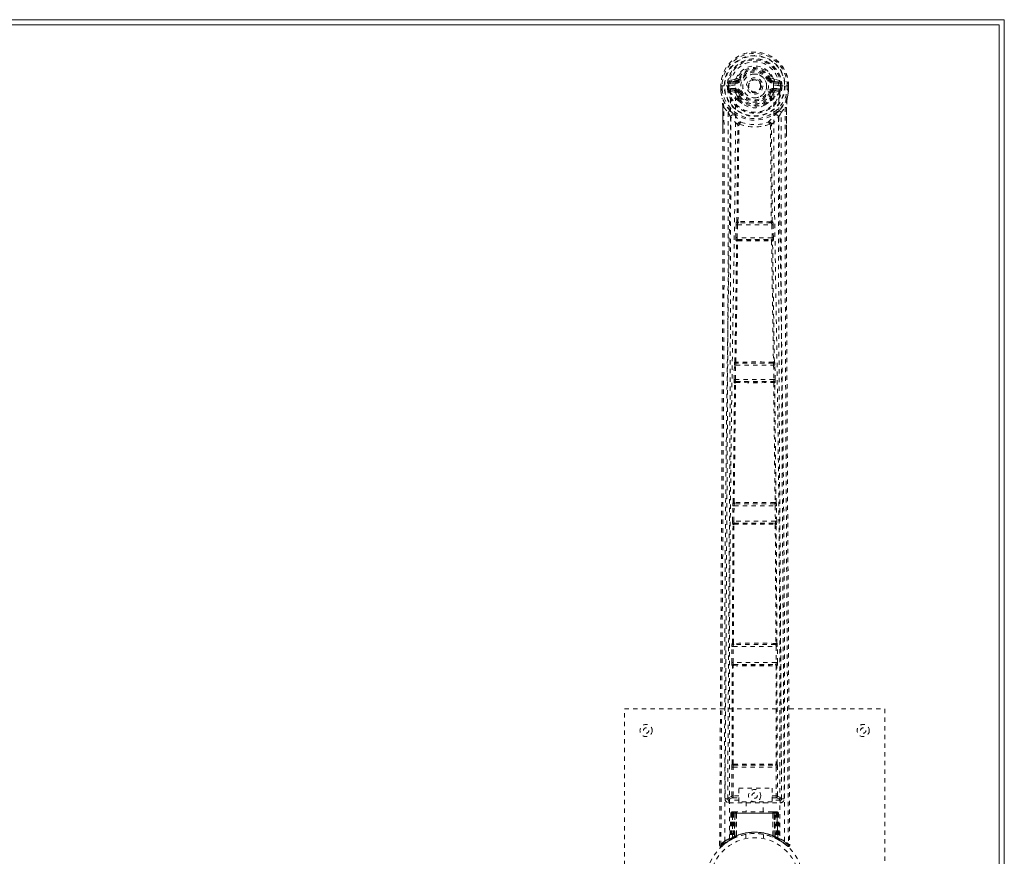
# Model space of a CAD drawing. Header units: inches. Extents: x 21.3 to 104.8, y 45.1 to 74.9.
# Tile 6 of 6: x 82.1 to 104.8, y 55.6 to 74.9. Entities that reach past the tile are written whole.
import ezdxf

# ---------------------------------------------------------------- set-up
doc = ezdxf.new("R2010")
doc.units = ezdxf.units.IN
doc.header["$MEASUREMENT"] = 0
doc.linetypes.add('SLD-Dashed', pattern=[0.075, 0.05, -0.025])
doc.linetypes.add('SLD-Solid', pattern=[0])

msp = doc.modelspace()

# ---------------------------------------------------------------- linework, layer by layer
at = {"color": 7, "linetype": 'SLD-Solid', "lineweight": 15}
for p, q in [((21.294, 74.896), (104.794, 74.896)), ((104.794, 74.896), (104.794, 45.146)), ((104.676, 74.778), (21.412, 74.778)), ((21.412, 74.778), (104.676, 74.778)), ((104.676, 45.265), (104.676, 74.778)), ((104.676, 74.778), (104.676, 45.265))]:
    msp.add_line(p, q, dxfattribs=at)
at = {"color": 7, "linetype": 'SLD-Dashed', "lineweight": 0}
for p, q in [((98.587, 73.521), (98.468, 73.498)), ((98.498, 73.461), (98.615, 73.482)), ((98.615, 73.482), (98.615, 73.461)), ((98.675, 73.525), (98.697, 73.516)), ((99.39, 73.516), (99.413, 73.525)), ((99.467, 73.548), (99.413, 73.525)), ((99.413, 73.525), (99.416, 73.519)), ((99.472, 73.482), (99.589, 73.461)), ((99.472, 73.482), (99.472, 73.461)), ((99.619, 73.498), (99.5, 73.521)), ((98.264, 73.375), (98.265, 73.297)), ((98.268, 73.375), (98.264, 73.375)), ((98.265, 73.375), (98.266, 73.296)), ((98.265, 73.297), (98.265, 73.297)), ((98.266, 73.25), (98.266, 73.246)), ((98.321, 73.375), (98.268, 73.375)), ((98.294, 73.375), (98.294, 73.298)), ((98.344, 73.375), (98.321, 73.375)), ((98.49, 73.375), (98.344, 73.375)), ((98.416, 73.302), (98.415, 73.375)), ((98.445, 73.303), (98.416, 73.301)), ((98.416, 73.301), (98.416, 73.302)), ((98.45, 73.375), (98.445, 73.375)), ((98.445, 73.375), (98.445, 73.303)), ((98.446, 73.302), (98.451, 73.283)), ((98.451, 73.298), (98.45, 73.375)), ((98.451, 73.283), (98.451, 73.298)), ((98.457, 73.26), (98.46, 73.257)), ((98.46, 73.257), (98.47, 73.246)), ((98.586, 73.225), (98.47, 73.246)), ((98.486, 73.309), (98.486, 73.279)), ((98.486, 73.309), (98.615, 73.309)), ((98.615, 73.255), (98.486, 73.279)), ((98.486, 73.279), (98.615, 73.279)), ((98.49, 73.375), (98.49, 73.375)), ((98.498, 73.461), (98.498, 73.431)), ((98.615, 73.461), (98.498, 73.461)), ((98.615, 73.431), (98.498, 73.431)), ((98.615, 73.431), (98.615, 73.461)), ((98.615, 73.309), (98.615, 73.279)), ((98.615, 73.255), (98.615, 73.279)), ((99.589, 73.461), (99.472, 73.461)), ((99.472, 73.431), (99.472, 73.461)), ((99.589, 73.431), (99.472, 73.431)), ((99.472, 73.309), (99.472, 73.279)), ((99.472, 73.309), (99.602, 73.309)), ((99.602, 73.279), (99.472, 73.255)), ((99.472, 73.255), (99.472, 73.279)), ((99.472, 73.279), (99.602, 73.279)), ((99.502, 73.225), (99.618, 73.246)), ((99.589, 73.431), (99.589, 73.461)), ((99.598, 73.375), (99.598, 73.375)), ((99.598, 73.375), (99.766, 73.375)), ((99.602, 73.279), (99.602, 73.309)), ((99.628, 73.257), (99.618, 73.246)), ((99.618, 73.246), (99.618, 73.246)), ((99.618, 73.246), (99.618, 73.246)), ((99.628, 73.257), (99.63, 73.26)), ((99.628, 73.257), (99.628, 73.257)), ((99.642, 73.302), (99.636, 73.283)), ((99.636, 73.283), (99.637, 73.298)), ((99.637, 73.375), (99.643, 73.375)), ((99.637, 73.298), (99.637, 73.375)), ((99.637, 73.375), (99.637, 73.375)), ((99.642, 73.302), (99.638, 73.276)), ((99.642, 73.303), (99.643, 73.375)), ((99.672, 73.301), (99.642, 73.303)), ((99.672, 73.375), (99.672, 73.302)), ((99.672, 73.302), (99.672, 73.301)), ((99.766, 73.375), (99.819, 73.375)), ((99.793, 73.298), (99.794, 73.375)), ((99.823, 73.375), (99.819, 73.375)), ((99.821, 73.296), (99.822, 73.375)), ((99.822, 73.25), (99.822, 73.246)), ((99.823, 73.375), (99.823, 73.297)), ((99.823, 73.297), (99.823, 73.297)), ((98.296, 73.073), (98.293, 73.091)), ((98.657, 73.072), (98.657, 73.11)), ((98.67, 73.214), (98.658, 73.233)), ((98.674, 73.028), (98.662, 73.047)), ((98.697, 73.225), (98.67, 73.214)), ((98.67, 73.214), (98.711, 73.127)), ((98.68, 73.113), (98.681, 73.074)), ((99.377, 73.127), (99.417, 73.214)), ((99.417, 73.214), (99.39, 73.225)), ((99.407, 73.074), (99.407, 73.113)), ((99.425, 73.047), (99.413, 73.028)), ((99.43, 73.11), (99.474, 73.203)), ((99.43, 73.072), (99.43, 73.11)), ((98.308, 72.269), (98.308, 72.877)), ((98.337, 72.876), (98.434, 72.761)), ((99.654, 72.761), (99.75, 72.876)), ((99.78, 72.877), (99.78, 72.303)), ((98.636, 70.246), (98.656, 72.465)), ((98.652, 72.483), (98.652, 72.483)), ((98.66, 70.248), (98.68, 72.468)), ((98.679, 72.469), (98.679, 72.468)), ((99.408, 72.468), (99.408, 72.469)), ((99.408, 72.468), (99.428, 70.248)), ((99.451, 70.246), (99.431, 72.465)), ((99.435, 72.483), (99.435, 72.483)), ((98.611, 69.875), (98.619, 70.17)), ((98.619, 70.17), (98.62, 70.197)), ((98.632, 70.244), (98.636, 70.246)), ((98.641, 69.874), (98.648, 70.169)), ((98.648, 70.169), (99.439, 70.169)), ((98.662, 70.214), (98.666, 70.215)), ((99.426, 70.214), (98.662, 70.214)), ((99.421, 70.215), (99.426, 70.214)), ((99.422, 70.243), (99.422, 70.243)), ((99.439, 70.169), (99.447, 69.874)), ((99.455, 70.244), (99.451, 70.246)), ((99.469, 70.17), (99.467, 70.197)), ((99.476, 69.875), (99.469, 70.17)), ((99.447, 69.874), (98.641, 69.874)), ((98.63, 69.796), (98.619, 69.8)), ((98.66, 69.825), (98.649, 69.829)), ((98.649, 69.829), (99.438, 69.829)), ((99.438, 69.829), (99.427, 69.825)), ((99.429, 69.803), (99.429, 69.803)), ((99.457, 69.796), (99.468, 69.8)), ((98.57, 66.608), (98.577, 66.936)), ((98.587, 67.011), (98.589, 67.012)), ((98.6, 66.608), (98.607, 66.935)), ((98.607, 66.935), (99.48, 66.935)), ((98.617, 66.98), (98.619, 66.981)), ((99.471, 66.98), (98.617, 66.98)), ((99.468, 66.981), (99.471, 66.98)), ((99.48, 66.935), (99.488, 66.608)), ((99.5, 67.011), (99.498, 67.012)), ((99.518, 66.608), (99.51, 66.936)), ((98.55, 63.774), (98.582, 66.53)), ((98.572, 63.775), (98.605, 66.532)), ((98.582, 66.53), (98.576, 66.534)), ((99.488, 66.608), (98.6, 66.608)), ((98.612, 66.56), (98.606, 66.563)), ((98.606, 66.563), (99.482, 66.563)), ((99.482, 66.563), (99.475, 66.56)), ((99.482, 66.532), (99.515, 63.775)), ((99.505, 66.53), (99.511, 66.534)), ((99.537, 63.774), (99.505, 66.53)), ((98.549, 63.773), (98.55, 63.774)), ((98.579, 63.743), (98.58, 63.743)), ((99.509, 63.743), (98.579, 63.743)), ((98.584, 63.744), (98.585, 63.744)), ((99.503, 63.744), (99.503, 63.744)), ((99.507, 63.743), (99.509, 63.743)), ((99.538, 63.773), (99.537, 63.774)), ((98.535, 63.346), (98.541, 63.698)), ((98.565, 63.345), (98.57, 63.698)), ((98.57, 63.698), (99.517, 63.698)), ((99.517, 63.698), (99.522, 63.345)), ((99.552, 63.346), (99.547, 63.698)), ((98.531, 60.533), (98.546, 63.268)), ((98.546, 63.268), (98.541, 63.271)), ((98.553, 60.534), (98.568, 63.27)), ((99.522, 63.345), (98.565, 63.345)), ((98.576, 63.298), (98.571, 63.3)), ((98.571, 63.3), (99.516, 63.3)), ((98.58, 63.298), (98.58, 63.298)), ((99.508, 63.298), (99.508, 63.298)), ((99.516, 63.3), (99.511, 63.298)), ((99.519, 63.27), (99.535, 60.534)), ((99.541, 63.268), (99.546, 63.271)), ((99.556, 60.533), (99.541, 63.268)), ((98.519, 60.086), (98.521, 60.457)), ((98.529, 60.532), (98.531, 60.533)), ((98.549, 60.086), (98.551, 60.457)), ((98.551, 60.457), (99.536, 60.457)), ((98.559, 60.502), (98.561, 60.502)), ((99.528, 60.502), (98.559, 60.502)), ((98.565, 60.503), (98.565, 60.503)), ((99.522, 60.503), (99.522, 60.503)), ((99.526, 60.502), (99.528, 60.502)), ((99.536, 60.457), (99.539, 60.086)), ((99.558, 60.532), (99.556, 60.533)), ((99.569, 60.086), (99.566, 60.457)), ((98.53, 60.01), (98.526, 60.011)), ((98.528, 57.753), (98.53, 60.01)), ((99.539, 60.086), (98.549, 60.086)), ((98.549, 57.754), (98.551, 60.011)), ((98.559, 60.039), (98.556, 60.041)), ((98.556, 60.041), (99.532, 60.041)), ((98.563, 60.039), (98.563, 60.039)), ((99.524, 60.039), (99.524, 60.039)), ((99.532, 60.041), (99.528, 60.039)), ((99.536, 60.011), (99.538, 57.754)), ((99.558, 60.01), (99.562, 60.011)), ((99.56, 57.753), (99.558, 60.01)), ((96.044, 51.021), (96.044, 59.021)), ((96.044, 59.021), (102.044, 59.021)), ((102.044, 59.021), (102.044, 51.021)), ((98.517, 57.018), (98.519, 57.678)), ((98.527, 57.753), (98.528, 57.753)), ((98.547, 57.018), (98.549, 57.678)), ((98.549, 57.678), (99.539, 57.678)), ((98.556, 57.723), (98.557, 57.723)), ((98.556, 57.723), (99.531, 57.723)), ((99.53, 57.723), (99.531, 57.723)), ((99.539, 57.678), (99.54, 57.018)), ((99.56, 57.753), (99.56, 57.753)), ((99.57, 57.018), (99.569, 57.678)), ((98.676, 57.193), (99.445, 57.193)), ((98.676, 56.879), (98.676, 57.193)), ((99.445, 57.193), (99.445, 56.879)), ((98.363, 56.946), (98.423, 56.946)), ((98.423, 56.95), (98.424, 56.948)), ((98.423, 56.946), (98.425, 56.935)), ((98.424, 56.945), (98.425, 56.935)), ((98.545, 56.973), (98.676, 56.973)), ((98.676, 57.018), (98.547, 57.018)), ((99.445, 57.018), (99.54, 57.018)), ((99.445, 56.973), (99.542, 56.973)), ((99.662, 56.935), (99.664, 56.946)), ((99.662, 56.935), (99.663, 56.945)), ((99.664, 56.948), (99.664, 56.95)), ((99.664, 56.946), (99.724, 56.946)), ((98.453, 56.916), (98.453, 56.856)), ((98.676, 56.916), (98.453, 56.916)), ((98.453, 56.856), (99.634, 56.856)), ((99.445, 56.879), (98.676, 56.879)), ((98.849, 56.879), (98.849, 56.646)), ((99.239, 56.646), (99.239, 56.879)), ((99.634, 56.916), (99.445, 56.916)), ((99.634, 56.856), (99.634, 56.916)), ((98.497, 56.617), (98.476, 56.011)), ((98.51, 56.617), (98.489, 56.02)), ((98.51, 56.617), (98.497, 56.617)), ((98.497, 56.617), (98.536, 56.617)), ((98.529, 56.617), (98.508, 56.03)), ((98.529, 56.621), (98.509, 56.027)), ((98.596, 56.617), (98.529, 56.617)), ((98.535, 56.06), (98.536, 56.617)), ((98.536, 56.617), (99.551, 56.617)), ((98.55, 56.646), (98.54, 56.646)), ((98.549, 56.617), (98.549, 56.067)), ((99.538, 56.617), (98.55, 56.617)), ((98.613, 56.646), (98.559, 56.646)), ((98.568, 56.617), (98.568, 56.075)), ((98.568, 56.617), (99.519, 56.617)), ((98.576, 56.066), (98.596, 56.617)), ((98.597, 56.617), (98.578, 56.066)), ((98.596, 56.617), (98.597, 56.617)), ((98.619, 56.093), (98.624, 56.617)), ((98.627, 56.617), (98.623, 56.096)), ((98.627, 56.617), (98.624, 56.617)), ((98.634, 56.646), (98.627, 56.646)), ((99.46, 56.617), (98.627, 56.617)), ((99.453, 56.646), (98.634, 56.646)), ((99.461, 56.646), (99.454, 56.646)), ((99.465, 56.096), (99.46, 56.617)), ((99.463, 56.617), (99.46, 56.617)), ((99.463, 56.617), (99.469, 56.093)), ((99.529, 56.646), (99.474, 56.646)), ((99.51, 56.066), (99.49, 56.617)), ((99.49, 56.617), (99.492, 56.617)), ((99.492, 56.617), (99.511, 56.066)), ((99.559, 56.617), (99.492, 56.617)), ((99.519, 56.646), (99.526, 56.646)), ((99.52, 56.075), (99.519, 56.617)), ((99.547, 56.646), (99.538, 56.646)), ((99.538, 56.617), (99.538, 56.067)), ((99.538, 56.617), (99.577, 56.617)), ((99.552, 56.617), (99.552, 56.06)), ((99.579, 56.027), (99.558, 56.621)), ((99.559, 56.617), (99.579, 56.03)), ((99.577, 56.617), (99.598, 56.02)), ((99.591, 56.617), (99.577, 56.617)), ((99.591, 56.617), (99.612, 56.011)), ((98.476, 56.011), (98.489, 56.02)), ((98.493, 56.005), (98.559, 56.04)), ((98.508, 56.03), (98.576, 56.066)), ((98.548, 56.034), (98.535, 56.06)), ((98.559, 56.04), (98.561, 56.04)), ((98.563, 56.041), (98.561, 56.041)), ((98.579, 56.049), (98.568, 56.075)), ((98.578, 56.066), (98.576, 56.066)), ((98.608, 56.06), (98.578, 56.046)), ((98.619, 56.093), (98.623, 56.096)), ((98.844, 56.129), (98.844, 56.032)), ((99.244, 56.032), (99.244, 56.129)), ((99.461, 56.069), (99.467, 56.067)), ((99.465, 56.096), (99.469, 56.093)), ((99.52, 56.075), (99.508, 56.049)), ((99.511, 56.066), (99.51, 56.066)), ((99.511, 56.066), (99.579, 56.03)), ((99.525, 56.041), (99.526, 56.041)), ((99.526, 56.04), (99.528, 56.04)), ((99.528, 56.04), (99.594, 56.005)), ((99.537, 56.035), (99.539, 56.034)), ((99.598, 56.02), (99.612, 56.011)), ((98.237, 55.88), (98.267, 55.879)), ((98.391, 55.94), (98.287, 55.857)), ((98.375, 55.93), (98.394, 55.945)), ((98.5, 56.008), (98.397, 55.945)), ((98.461, 55.987), (98.475, 55.995)), ((99.607, 55.999), (99.62, 55.991)), ((99.613, 55.995), (99.626, 55.987))]:
    msp.add_line(p, q, dxfattribs=at)
at = {"color": 7, "linetype": 'SLD-Dashed', "lineweight": 0, "flags": 128}
for points in [[(99.481, 73.392), (99.474, 73.472), (99.449, 73.549), (99.409, 73.619), (99.353, 73.681), (99.286, 73.73), (99.21, 73.767), (99.128, 73.789), (99.044, 73.796), (98.959, 73.789), (98.877, 73.767), (98.801, 73.73), (98.734, 73.681), (98.679, 73.619), (98.638, 73.549), (98.613, 73.472), (98.607, 73.392)], [(98.725, 73.504), (98.719, 73.507), (98.714, 73.509), (98.71, 73.511), (98.705, 73.512), (98.702, 73.514), (98.699, 73.515), (98.698, 73.516), (98.697, 73.516)], [(99.363, 73.504), (99.368, 73.507), (99.373, 73.509), (99.378, 73.511), (99.382, 73.512), (99.385, 73.514), (99.388, 73.515), (99.39, 73.516), (99.39, 73.516)], [(98.264, 73.375), (98.264, 73.375), (98.265, 73.375), (98.267, 73.375), (98.271, 73.375), (98.276, 73.375), (98.281, 73.375), (98.287, 73.375), (98.294, 73.375)], [(98.294, 73.298), (98.288, 73.297), (98.282, 73.297), (98.276, 73.297), (98.272, 73.297), (98.268, 73.297), (98.265, 73.297), (98.264, 73.297), (98.265, 73.297)], [(98.294, 73.297), (98.293, 73.293), (98.285, 73.281), (98.283, 73.277), (98.282, 73.272), (98.281, 73.267), (98.28, 73.266), (98.279, 73.264), (98.275, 73.263), (98.272, 73.262), (98.271, 73.261), (98.27, 73.26), (98.269, 73.255), (98.268, 73.247), (98.268, 73.245), (98.267, 73.245), (98.267, 73.245), (98.266, 73.246)], [(98.266, 73.25), (98.278, 73.162), (98.293, 73.091)], [(98.266, 73.246), (98.279, 73.154), (98.295, 73.08)], [(98.356, 55.974), (98.353, 58.416), (98.357, 60.858), (98.371, 63.298), (98.397, 65.737), (98.424, 67.65), (98.454, 69.562), (98.48, 71.47), (98.49, 73.375)], [(98.446, 73.302), (98.445, 73.303), (98.445, 73.303)], [(98.451, 73.298), (98.467, 73.307), (98.486, 73.309)], [(98.498, 73.431), (98.475, 73.436), (98.455, 73.449)], [(98.464, 56.029), (98.462, 58.467), (98.467, 60.903), (98.482, 63.338), (98.51, 65.77), (98.539, 67.68), (98.571, 69.587), (98.597, 71.491), (98.607, 73.392)], [(99.481, 73.392), (99.49, 71.457), (99.517, 69.517), (99.55, 67.576), (99.579, 65.631), (99.602, 63.685), (99.62, 61.135), (99.625, 58.583), (99.623, 56.029)], [(99.632, 73.449), (99.612, 73.436), (99.589, 73.431)], [(99.732, 55.974), (99.734, 58.416), (99.73, 60.858), (99.716, 63.298), (99.69, 65.737), (99.663, 67.65), (99.633, 69.562), (99.608, 71.47), (99.598, 73.375)], [(99.602, 73.309), (99.62, 73.307), (99.637, 73.298)], [(99.642, 73.303), (99.642, 73.303), (99.642, 73.302)], [(99.792, 73.08), (99.808, 73.154), (99.821, 73.246)], [(99.793, 73.298), (99.799, 73.297), (99.805, 73.297), (99.811, 73.297), (99.816, 73.297), (99.819, 73.297), (99.822, 73.297), (99.823, 73.297), (99.823, 73.297)], [(99.821, 73.246), (99.821, 73.244), (99.82, 73.244), (99.819, 73.245), (99.819, 73.246), (99.818, 73.255), (99.817, 73.259), (99.816, 73.26), (99.815, 73.261), (99.812, 73.262), (99.81, 73.263), (99.808, 73.264), (99.807, 73.266), (99.806, 73.272), (99.805, 73.277), (99.803, 73.281), (99.797, 73.289), (99.794, 73.293), (99.793, 73.297)], [(99.794, 73.375), (99.8, 73.375), (99.806, 73.375), (99.812, 73.375), (99.816, 73.375), (99.82, 73.375), (99.823, 73.375), (99.824, 73.375), (99.823, 73.375)], [(99.822, 73.25), (99.809, 73.162), (99.794, 73.091)], [(98.293, 73.091), (98.294, 73.085), (98.295, 73.08)], [(98.476, 72.802), (98.375, 72.925), (98.295, 73.08)], [(98.613, 73.203), (98.599, 73.22), (98.586, 73.225)], [(98.657, 73.11), (98.634, 73.152), (98.613, 73.203)], [(98.662, 73.047), (98.661, 73.048), (98.657, 73.072)], [(98.674, 73.028), (98.752, 72.962), (98.805, 72.933)], [(98.725, 73.236), (98.719, 73.234), (98.714, 73.232), (98.71, 73.23), (98.705, 73.228), (98.702, 73.227), (98.699, 73.226), (98.698, 73.225), (98.697, 73.225)], [(99.283, 72.933), (99.336, 72.962), (99.414, 73.028)], [(99.363, 73.236), (99.368, 73.234), (99.373, 73.232), (99.378, 73.23), (99.382, 73.228), (99.385, 73.227), (99.388, 73.226), (99.39, 73.225), (99.39, 73.225)], [(99.43, 73.072), (99.426, 73.048), (99.425, 73.047)], [(99.474, 73.203), (99.488, 73.22), (99.502, 73.225)], [(99.792, 73.08), (99.712, 72.925), (99.612, 72.802)], [(99.788, 73.047), (99.784, 72.993), (99.78, 72.877)], [(99.794, 73.091), (99.79, 73.071), (99.788, 73.047)], [(99.792, 73.08), (99.794, 73.085), (99.794, 73.091)], [(98.267, 55.879), (98.272, 56.815), (98.278, 57.787), (98.284, 58.795), (98.289, 59.564), (98.29, 59.666), (98.29, 59.769), (98.291, 59.871), (98.292, 59.975), (98.292, 60.078), (98.293, 60.202), (98.295, 60.569), (98.297, 60.904), (98.299, 61.208), (98.301, 61.479), (98.304, 61.987), (98.307, 62.431), (98.311, 63.089), (98.314, 63.688), (98.318, 64.23), (98.321, 64.838), (98.324, 65.458), (98.33, 66.656), (98.336, 67.932), (98.339, 69.164), (98.341, 70.405), (98.341, 71.655), (98.337, 72.876)], [(98.308, 72.877), (98.307, 72.877), (98.308, 72.877), (98.311, 72.877), (98.314, 72.877), (98.319, 72.876), (98.324, 72.876), (98.33, 72.876), (98.337, 72.876)], [(98.309, 72.877), (98.31, 72.599), (98.311, 72.359), (98.311, 72.269)], [(99.75, 72.876), (99.747, 71.541), (99.746, 70.187), (99.749, 68.808), (99.753, 67.483), (99.76, 66.116), (99.767, 64.751), (99.774, 63.45), (99.781, 62.296), (99.786, 61.491), (99.794, 60.165), (99.802, 59.023), (99.808, 57.933), (99.815, 56.885), (99.821, 55.879)], [(99.78, 72.877), (99.78, 72.877), (99.779, 72.877), (99.776, 72.877), (99.773, 72.877), (99.769, 72.876), (99.763, 72.876), (99.757, 72.876), (99.75, 72.876)], [(99.776, 72.303), (99.777, 72.546), (99.778, 72.877)], [(98.434, 72.761), (98.435, 72.003), (98.435, 71.209), (98.435, 70.379), (98.433, 69.512), (98.43, 68.661), (98.427, 67.944), (98.424, 67.258), (98.421, 66.523), (98.417, 65.736), (98.415, 65.495), (98.414, 65.25), (98.413, 65), (98.411, 64.782), (98.41, 64.605), (98.409, 64.42), (98.408, 64.226), (98.407, 64.023), (98.404, 63.614), (98.402, 63.173), (98.399, 62.701), (98.398, 62.609), (98.398, 62.585), (98.398, 62.569), (98.398, 62.546), (98.397, 62.516), (98.397, 62.481), (98.397, 62.439), (98.396, 62.293), (98.395, 62.099), (98.394, 61.899), (98.392, 61.664), (98.39, 61.396), (98.39, 61.281), (98.389, 61.162), (98.388, 61.037), (98.387, 60.907), (98.387, 60.824), (98.386, 60.744), (98.381, 59.909), (98.376, 59.104), (98.371, 58.342), (98.367, 57.623), (98.363, 56.946)], [(98.493, 72.65), (98.49, 68.724), (98.471, 64.798), (98.447, 60.872), (98.423, 56.946)], [(98.652, 72.483), (98.567, 72.562), (98.493, 72.65)], [(98.571, 72.714), (98.581, 72.705), (98.586, 72.699)], [(99.435, 72.483), (99.52, 72.562), (99.594, 72.65)], [(99.516, 72.714), (99.507, 72.705), (99.501, 72.699)], [(99.664, 56.946), (99.64, 60.872), (99.616, 64.798), (99.597, 68.724), (99.594, 72.65)], [(99.724, 56.946), (99.721, 57.557), (99.717, 58.204), (99.712, 58.886), (99.708, 59.604), (99.703, 60.346), (99.703, 60.445), (99.702, 60.546), (99.702, 60.647), (99.701, 60.748), (99.7, 60.85), (99.699, 60.978), (99.697, 61.364), (99.695, 61.706), (99.693, 62.007), (99.691, 62.265), (99.691, 62.407), (99.69, 62.532), (99.689, 62.64), (99.689, 62.731), (99.688, 62.805), (99.688, 62.861), (99.687, 62.992), (99.686, 63.167), (99.683, 63.689), (99.68, 64.17), (99.678, 64.4), (99.677, 64.62), (99.676, 64.829), (99.674, 65.089), (99.673, 65.351), (99.671, 65.607), (99.67, 65.856), (99.664, 66.975), (99.659, 68.165), (99.655, 69.305), (99.653, 70.46), (99.652, 71.623), (99.654, 72.761)], [(98.7, 72.489), (98.695, 72.498), (98.689, 72.506), (98.681, 72.51), (98.673, 72.511), (98.665, 72.509), (98.659, 72.502), (98.654, 72.494), (98.652, 72.483)], [(99.435, 72.483), (99.433, 72.494), (99.429, 72.502), (99.422, 72.509), (99.414, 72.511), (99.406, 72.51), (99.399, 72.506), (99.392, 72.498), (99.388, 72.489)], [(98.237, 55.88), (98.263, 60.129), (98.288, 64.379), (98.308, 68.628), (98.308, 72.269)], [(99.78, 72.303), (99.779, 68.628), (99.799, 64.379), (99.825, 60.129), (99.851, 55.88)], [(98.619, 70.17), (98.622, 70.169), (98.629, 70.169), (98.638, 70.169), (98.648, 70.169)], [(98.66, 70.248), (98.653, 70.244), (98.649, 70.24), (98.647, 70.234), (98.646, 70.228), (98.649, 70.223), (98.653, 70.219), (98.659, 70.216), (98.666, 70.215)], [(98.66, 70.248), (98.662, 70.245), (98.664, 70.243), (98.665, 70.243), (98.666, 70.243)], [(99.421, 70.215), (99.428, 70.216), (99.434, 70.219), (99.439, 70.223), (99.441, 70.228), (99.441, 70.234), (99.438, 70.24), (99.434, 70.244), (99.428, 70.248)], [(99.422, 70.243), (99.423, 70.243), (99.424, 70.243), (99.425, 70.245), (99.428, 70.248)], [(99.439, 70.169), (99.449, 70.169), (99.458, 70.169), (99.465, 70.169), (99.469, 70.17)], [(98.611, 69.875), (98.612, 69.875), (98.614, 69.875), (98.617, 69.875), (98.621, 69.875), (98.625, 69.875), (98.63, 69.874), (98.635, 69.874), (98.641, 69.874)], [(99.447, 69.874), (99.452, 69.874), (99.457, 69.874), (99.462, 69.875), (99.466, 69.875), (99.47, 69.875), (99.473, 69.875), (99.475, 69.875), (99.476, 69.875)], [(98.589, 67.012), (98.61, 68.405), (98.63, 69.796)], [(98.612, 67.013), (98.633, 68.407), (98.653, 69.799)], [(98.66, 69.825), (98.654, 69.825), (98.648, 69.822), (98.644, 69.819), (98.642, 69.815), (98.642, 69.81), (98.644, 69.806), (98.648, 69.802), (98.653, 69.799)], [(98.659, 69.803), (98.658, 69.803), (98.657, 69.802), (98.655, 69.801), (98.653, 69.799)], [(99.434, 69.799), (99.439, 69.802), (99.443, 69.806), (99.445, 69.81), (99.445, 69.815), (99.443, 69.819), (99.439, 69.822), (99.434, 69.825), (99.427, 69.825)], [(99.434, 69.799), (99.455, 68.407), (99.476, 67.013)], [(99.498, 67.012), (99.477, 68.405), (99.457, 69.796)], [(98.577, 66.936), (98.58, 66.936), (98.587, 66.936), (98.596, 66.935), (98.607, 66.935)], [(98.578, 66.955), (98.578, 66.95), (98.579, 66.936)], [(98.612, 67.014), (98.606, 67.01), (98.601, 67.005), (98.599, 67), (98.599, 66.994), (98.601, 66.989), (98.606, 66.985), (98.612, 66.982), (98.619, 66.981)], [(99.468, 66.981), (99.475, 66.982), (99.481, 66.985), (99.486, 66.989), (99.488, 66.994), (99.488, 67), (99.486, 67.005), (99.482, 67.01), (99.476, 67.014)], [(99.47, 67.008), (99.471, 67.009), (99.472, 67.009), (99.473, 67.01), (99.476, 67.014)], [(99.48, 66.935), (99.491, 66.935), (99.5, 66.936), (99.507, 66.936), (99.51, 66.936)], [(99.508, 66.936), (99.509, 66.95), (99.509, 66.955)], [(98.57, 66.608), (98.571, 66.608), (98.573, 66.608), (98.576, 66.608), (98.58, 66.608), (98.584, 66.608), (98.589, 66.608), (98.594, 66.608), (98.6, 66.608)], [(98.612, 66.56), (98.606, 66.559), (98.6, 66.557), (98.596, 66.553), (98.594, 66.549), (98.594, 66.544), (98.596, 66.539), (98.599, 66.535), (98.605, 66.532)], [(98.61, 66.537), (98.609, 66.536), (98.608, 66.536), (98.607, 66.535), (98.605, 66.532)], [(99.482, 66.532), (99.488, 66.535), (99.492, 66.539), (99.494, 66.544), (99.493, 66.549), (99.491, 66.553), (99.487, 66.557), (99.482, 66.559), (99.475, 66.56)], [(99.488, 66.608), (99.493, 66.608), (99.498, 66.608), (99.503, 66.608), (99.508, 66.608), (99.512, 66.608), (99.514, 66.608), (99.516, 66.608), (99.518, 66.608)], [(98.572, 63.775), (98.566, 63.772), (98.562, 63.767), (98.56, 63.762), (98.56, 63.756), (98.563, 63.751), (98.567, 63.747), (98.573, 63.744), (98.58, 63.743)], [(98.572, 63.775), (98.575, 63.772), (98.576, 63.771), (98.577, 63.77), (98.578, 63.77)], [(99.507, 63.743), (99.514, 63.744), (99.52, 63.747), (99.525, 63.751), (99.527, 63.756), (99.527, 63.762), (99.525, 63.767), (99.521, 63.772), (99.515, 63.775)], [(99.509, 63.77), (99.51, 63.77), (99.511, 63.771), (99.513, 63.772), (99.515, 63.775)], [(98.541, 63.717), (98.541, 63.712), (98.543, 63.698)], [(98.541, 63.698), (98.543, 63.698), (98.55, 63.698), (98.56, 63.698), (98.57, 63.698)], [(99.517, 63.698), (99.527, 63.698), (99.537, 63.698), (99.544, 63.698), (99.547, 63.698)], [(99.544, 63.698), (99.546, 63.712), (99.546, 63.717)], [(98.535, 63.346), (98.536, 63.346), (98.538, 63.346), (98.541, 63.345), (98.545, 63.345), (98.55, 63.345), (98.554, 63.345), (98.56, 63.345), (98.565, 63.345)], [(98.576, 63.298), (98.569, 63.297), (98.564, 63.295), (98.56, 63.291), (98.557, 63.287), (98.557, 63.282), (98.559, 63.277), (98.563, 63.273), (98.568, 63.27)], [(98.573, 63.274), (98.572, 63.274), (98.572, 63.274), (98.57, 63.273), (98.568, 63.27)], [(99.519, 63.27), (99.525, 63.273), (99.528, 63.277), (99.53, 63.282), (99.53, 63.287), (99.528, 63.291), (99.524, 63.295), (99.518, 63.297), (99.511, 63.298)], [(99.519, 63.27), (99.517, 63.273), (99.516, 63.274), (99.515, 63.274), (99.514, 63.274)], [(99.522, 63.345), (99.528, 63.345), (99.533, 63.345), (99.538, 63.345), (99.542, 63.345), (99.546, 63.345), (99.549, 63.346), (99.551, 63.346), (99.552, 63.346)], [(99.661, 57.516), (99.658, 57.959), (99.655, 58.53), (99.652, 59.061), (99.648, 59.554), (99.646, 60), (99.643, 60.408), (99.641, 60.778), (99.639, 61.11), (99.636, 61.565), (99.634, 61.862)], [(98.521, 60.457), (98.524, 60.457), (98.531, 60.457), (98.541, 60.457), (98.551, 60.457)], [(98.522, 60.473), (98.522, 60.469), (98.524, 60.457)], [(98.553, 60.534), (98.547, 60.53), (98.543, 60.526), (98.541, 60.52), (98.541, 60.515), (98.544, 60.51), (98.548, 60.506), (98.554, 60.503), (98.561, 60.502)], [(98.553, 60.534), (98.555, 60.53), (98.557, 60.529), (98.558, 60.529), (98.559, 60.529)], [(99.526, 60.502), (99.533, 60.503), (99.539, 60.506), (99.544, 60.51), (99.546, 60.515), (99.546, 60.52), (99.544, 60.526), (99.54, 60.53), (99.535, 60.534)], [(99.529, 60.529), (99.53, 60.529), (99.531, 60.529), (99.532, 60.53), (99.535, 60.534)], [(99.536, 60.457), (99.546, 60.457), (99.556, 60.457), (99.563, 60.457), (99.566, 60.457)], [(99.564, 60.457), (99.565, 60.469), (99.565, 60.473)], [(98.519, 60.086), (98.52, 60.086), (98.522, 60.086), (98.525, 60.086), (98.529, 60.086), (98.533, 60.086), (98.538, 60.086), (98.543, 60.086), (98.549, 60.086)], [(98.559, 60.039), (98.553, 60.038), (98.547, 60.036), (98.543, 60.033), (98.541, 60.028), (98.54, 60.023), (98.542, 60.018), (98.546, 60.014), (98.551, 60.011)], [(98.557, 60.015), (98.556, 60.015), (98.555, 60.015), (98.553, 60.014), (98.551, 60.011)], [(99.536, 60.011), (99.541, 60.014), (99.545, 60.018), (99.547, 60.023), (99.547, 60.028), (99.544, 60.033), (99.54, 60.036), (99.534, 60.038), (99.528, 60.039)], [(99.536, 60.011), (99.534, 60.014), (99.532, 60.015), (99.531, 60.015), (99.531, 60.015)], [(99.539, 60.086), (99.544, 60.086), (99.549, 60.086), (99.554, 60.086), (99.559, 60.086), (99.563, 60.086), (99.565, 60.086), (99.567, 60.086), (99.569, 60.086)], [(98.519, 57.678), (98.52, 57.678), (98.522, 57.678), (98.525, 57.678), (98.529, 57.678), (98.533, 57.678), (98.538, 57.678), (98.543, 57.678), (98.549, 57.678)], [(98.549, 57.754), (98.544, 57.75), (98.54, 57.745), (98.538, 57.74), (98.538, 57.735), (98.54, 57.73), (98.545, 57.726), (98.551, 57.724), (98.557, 57.723)], [(98.549, 57.754), (98.552, 57.75), (98.553, 57.749), (98.554, 57.749), (98.555, 57.749)], [(98.555, 57.749), (98.797, 57.749), (99.044, 57.749), (99.29, 57.749), (99.532, 57.749)], [(98.562, 57.723), (98.679, 57.723), (98.798, 57.723), (98.917, 57.723), (99.037, 57.723), (99.147, 57.723), (99.257, 57.723), (99.363, 57.723), (99.445, 57.723), (99.526, 57.723)], [(99.53, 57.723), (99.537, 57.724), (99.543, 57.726), (99.547, 57.73), (99.549, 57.735), (99.549, 57.74), (99.547, 57.746), (99.543, 57.75), (99.538, 57.754)], [(99.539, 57.678), (99.549, 57.678), (99.559, 57.678), (99.566, 57.678), (99.569, 57.678)], [(98.423, 56.946), (98.446, 56.974), (98.515, 57.003)], [(98.453, 56.916), (98.476, 56.944), (98.545, 56.973)], [(98.517, 57.018), (98.521, 57.018), (98.527, 57.018), (98.536, 57.018), (98.547, 57.018)], [(99.57, 57.018), (99.567, 57.018), (99.56, 57.018), (99.551, 57.018), (99.54, 57.018)], [(99.542, 56.973), (99.611, 56.944), (99.634, 56.916)], [(99.664, 56.946), (99.641, 56.974), (99.572, 57.003)], [(98.549, 56.617), (98.535, 56.617), (98.522, 56.617), (98.514, 56.617), (98.51, 56.617)], [(98.529, 56.617), (98.529, 56.617), (98.531, 56.617), (98.534, 56.617), (98.539, 56.617), (98.545, 56.617), (98.552, 56.617), (98.56, 56.617), (98.568, 56.617)], [(98.624, 56.617), (98.614, 56.617), (98.606, 56.617), (98.6, 56.617), (98.597, 56.617)], [(98.624, 56.617), (98.624, 56.623), (98.625, 56.629), (98.626, 56.634), (98.627, 56.638), (98.629, 56.642), (98.63, 56.644), (98.632, 56.646), (98.634, 56.646)], [(99.454, 56.646), (99.457, 56.644), (99.46, 56.638), (99.462, 56.628), (99.463, 56.617)], [(99.49, 56.617), (99.488, 56.617), (99.482, 56.617), (99.473, 56.617), (99.463, 56.617)], [(99.519, 56.617), (99.527, 56.617), (99.535, 56.617), (99.542, 56.617), (99.548, 56.617), (99.553, 56.617), (99.557, 56.617), (99.558, 56.617), (99.559, 56.617)], [(99.552, 56.617), (99.567, 56.617), (99.579, 56.617), (99.584, 56.617), (99.588, 56.617), (99.591, 56.617)], [(98.532, 56.026), (98.54, 56.031), (98.547, 56.036)], [(98.621, 56.067), (98.622, 56.068), (98.623, 56.069), (98.623, 56.072), (98.623, 56.075), (98.623, 56.079), (98.622, 56.084), (98.62, 56.088), (98.619, 56.093)], [(99.467, 56.067), (99.465, 56.068), (99.465, 56.069), (99.464, 56.072), (99.464, 56.075), (99.465, 56.079), (99.466, 56.084), (99.467, 56.088), (99.469, 56.093)], [(99.626, 55.987), (99.625, 55.988), (99.624, 55.988)], [(99.802, 55.86), (99.809, 55.856), (99.817, 55.853), (99.826, 55.853), (99.833, 55.854), (99.84, 55.858), (99.846, 55.863), (99.849, 55.87), (99.85, 55.877)], [(99.851, 55.88), (99.85, 55.88), (99.848, 55.88), (99.842, 55.879), (99.832, 55.879), (99.826, 55.88), (99.821, 55.879)]]:
    msp.add_lwpolyline(points, dxfattribs=at)
at = {"color": 7, "linetype": 'SLD-Dashed', "lineweight": 0}
for centre, radius in [((99.044, 73.37), 0.7), ((99.044, 73.37), 0.69), ((99.044, 73.37), 0.623), ((99.044, 73.37), 0.32), ((99.044, 73.37), 0.275), ((99.044, 73.37), 0.188), ((99.044, 73.37), 0.156), ((99.044, 73.37), 0.142), ((99.044, 73.37), 0.139), ((99.044, 73.37), 0.138), ((96.544, 58.521), 0.141), ((96.544, 58.521), 0.0625), ((101.544, 58.521), 0.141), ((101.544, 58.521), 0.0625), ((99.044, 57.021), 0.141), ((99.044, 57.021), 0.0625), ((99.044, 55.021), 1.125), ((99.044, 55.021), 1.03)]:
    msp.add_circle(centre, radius, dxfattribs=at)
for centre, radius, start, end in [((99.044, 73.37), 0.78, 0.3208, 179.6784), ((99.044, 73.37), 0.78, 0, 179.6863), ((99.044, 73.37), 0.75, 0.3211, 179.6789), ((99.044, 73.37), 0.629, 0.4095, 179.5861), ((99.044, 73.37), 0.599, 0.4095, 179.5861), ((99.044, 73.375), 0.554, 0.0504, 179.9569), ((99.044, 73.37), 0.459, 22.774, 157.226), ((99.044, 73.37), 0.4, 22.774, 157.226), ((99.044, 73.37), 0.376, 22.774, 157.226), ((99.044, 73.37), 0.346, 22.7741, 157.2259), ((98.659, 73.422), 0.206, 158.3411, 172.3432), ((98.497, 73.491), 0.0299, 167.8884, 271.9557), ((98.616, 73.512), 0.0301, 162.38, 268.5424), ((98.578, 73.566), 0.0456, 281.4002, 337.4252), ((98.609, 73.553), 0.0714, 274.7326, 337.1555), ((98.615, 73.55), 0.089, 270, 337.226), ((98.615, 73.55), 0.119, 270.0005, 337.2262), ((96.612, 68.688), 5.258, 66.9024, 67.549), ((99.044, 73.37), 0.275, 89.9999, 270.0001), ((99.044, 73.37), 0.275, 269.9999, 90.0001), ((99.472, 73.55), 0.119, 202.7745, 269.9999), ((99.472, 73.55), 0.089, 202.774, 270), ((99.478, 73.553), 0.0716, 208.947, 265.1695), ((99.509, 73.566), 0.0457, 202.6581, 258.5165), ((99.472, 73.512), 0.0301, 271.448, 17.628), ((99.59, 73.491), 0.0299, 268.0467, 12.1093), ((99.428, 73.422), 0.206, 7.6575, 21.6582), ((98.701, 73.285), 0.436, 178.3449, 185.603), ((99.084, 73.292), 0.819, 179.6445, 182.9249), ((99.044, 73.37), 0.788, 189.1184, 350.8816), ((99.044, 73.37), 0.753, 185.5815, 354.4204), ((99.044, 73.37), 0.632, 186.2979, 353.7021), ((99.044, 73.37), 0.602, 186.4998, 349.3934), ((99.044, 73.37), 0.593, 172.3909, 179.5868), ((98.526, 73.29), 0.0747, 185.4549, 203.3633), ((98.485, 73.249), 0.0305, 89.0033, 157.8023), ((98.907, 73.461), 0.491, 204.6715, 241.7213), ((98.846, 73.463), 0.435, 209.8477, 244.1932), ((98.604, 73.004), 0.389, 89.6797, 107.1673), ((98.615, 73.225), 0.03, 91.1058, 179.1066), ((98.615, 73.19), 0.119, 22.7738, 89.9995), ((98.615, 73.19), 0.089, 22.774, 90), ((98.614, 73.2), 0.0543, 36.2287, 89.3753), ((99.472, 73.19), 0.119, 90.0001, 157.2255), ((99.472, 73.19), 0.089, 90, 157.226), ((99.187, 73.455), 0.483, 297.9633, 335.8053), ((99.478, 73.19), 0.0647, 94.7282, 158.8762), ((99.241, 73.463), 0.434, 295.8002, 330.1523), ((99.472, 73.225), 0.0299, 0.8827, 88.9002), ((99.487, 73.034), 0.358, 72.1166, 91.0934), ((99.602, 73.249), 0.0305, 22.2003, 90.9941), ((99.53, 73.298), 0.107, 339.3539, 351.8391), ((99.044, 73.37), 0.593, 0.4056, 7.6091), ((104.175, 73.094), 4.359, 177.3281, 177.9922), ((99.016, 73.292), 0.807, 357.0507, 0.3795), ((94.599, 72.212), 3.797, 10.0838, 13.2237), ((95.458, 72.791), 2.853, 1.7261, 5.6819), ((96.984, 72.9), 1.324, 359.0003, 7.5106), ((98.644, 73.197), 0.031, 31.75, 170.0625), ((98.688, 73.107), 0.0305, 40.9381, 174.0456), ((98.678, 73.039), 0.0744, 88.1583, 106.2952), ((98.678, 73), 0.0746, 88.1635, 106.2345), ((98.717, 73.017), 0.0441, 127.0542, 165.3829), ((98.714, 73.081), 0.0463, 93.6901, 135.7311), ((99.044, 73.381), 0.451, 216.3983, 323.6017), ((98.712, 73.075), 0.0316, 180.7188, 225.4142), ((99.044, 73.402), 0.498, 224.7106, 315.2894), ((99.044, 73.37), 0.376, 202.774, 337.226), ((99.044, 73.366), 0.41, 215.7181, 324.3035), ((99.044, 73.37), 0.346, 202.7741, 337.2259), ((99.4, 73.107), 0.0305, 5.951, 139.0178), ((99.374, 73.08), 0.0466, 44.3476, 86.1448), ((99.375, 73.075), 0.0316, 314.5901, 359.2872), ((99.371, 73.017), 0.0441, 14.616, 52.9495), ((99.409, 73.038), 0.0744, 73.7158, 91.8364), ((99.409, 73), 0.0747, 73.7728, 91.8363), ((99.444, 73.197), 0.031, 9.9993, 148.1919), ((103.488, 72.212), 3.796, 166.7761, 169.9164), ((102.871, 72.779), 3.094, 175.0374, 178.2147), ((99.128, 72.082), 0.972, 132.1804, 135.637), ((100.011, 74.372), 2.196, 225.633, 229.0205), ((99.044, 73.337), 0.47, 239.427, 300.6388), ((98.074, 74.374), 2.199, 310.9814, 314.3651), ((98.96, 72.082), 0.971, 44.3594, 47.8199), ((104.655, 76.007), 7.018, 207.5501, 208.5838), ((98.554, 72.647), 0.0608, 58.053, 177.8222), ((99.311, 73.207), 0.885, 215.0118, 229.1437), ((98.776, 73.207), 0.885, 310.8586, 324.9884), ((99.533, 72.647), 0.0608, 2.1723, 121.948), ((93.463, 75.991), 6.983, 331.4146, 332.4534), ((98.713, 72.479), 0.0608, 71.8533, 176.6903), ((98.629, 72.468), 0.0278, 354.315, 31.8521), ((98.677, 72.394), 0.0745, 87.7859, 105.7743), ((98.704, 72.464), 0.0249, 99.8157, 168.1817), ((99.044, 73.388), 0.963, 249.0618, 290.9478), ((98.785, 72.467), 0.0884, 127.1351, 165.7121), ((99.044, 73.319), 0.841, 248.2526, 291.7505), ((99.374, 72.479), 0.0608, 3.3117, 108.1458), ((99.302, 72.467), 0.0884, 14.2815, 52.8713), ((99.383, 72.463), 0.026, 13.411, 78.5434), ((99.411, 72.394), 0.0746, 74.2331, 92.2037), ((99.461, 72.468), 0.0298, 149.4504, 184.3944), ((98.703, 70.202), 0.0829, 149.0793, 183.0473), ((98.662, 70.244), 0.0301, 178.5764, 269.1238), ((98.655, 70.171), 0.0768, 86.8819, 104.3957), ((98.666, 70.245), 0.0301, 178.5542, 269.0975), ((98.707, 70.176), 0.0589, 140.1682, 187.0051), ((98.708, 70.237), 0.0426, 171.3649, 209.9115), ((99.044, 36.297), 33.948, 89.3629, 90.6386), ((98.671, 70.182), 0.0332, 89.4433, 98.2148), ((99.044, 36.438), 33.779, 89.3678, 90.6322), ((99.379, 70.237), 0.0426, 330.1065, 8.6171), ((99.417, 70.186), 0.0295, 81.2249, 91.1241), ((99.421, 70.245), 0.0301, 270.9089, 1.4394), ((99.425, 70.244), 0.0301, 270.8686, 1.4357), ((99.38, 70.176), 0.0589, 352.9859, 39.8353), ((99.432, 70.171), 0.0768, 75.6044, 93.1191), ((99.384, 70.202), 0.0829, 356.9591, 30.9207), ((98.759, 69.854), 0.149, 171.8464, 201.0563), ((98.697, 69.862), 0.0582, 167.5332, 213.7718), ((99.39, 69.862), 0.0582, 326.2328, 12.4563), ((99.329, 69.854), 0.149, 338.9515, 8.1457), ((98.649, 69.799), 0.0301, 90.7677, 178.2033), ((98.66, 69.795), 0.0301, 90.8004, 178.1087), ((98.649, 69.72), 0.0785, 86.916, 103.9934), ((98.691, 69.807), 0.0331, 146.3726, 187.0399), ((99.044, 105.279), 35.479, 269.3768, 270.6206), ((98.664, 69.853), 0.0275, 261.8794, 270.2436), ((99.044, 103.224), 33.401, 269.3485, 270.6515), ((99.424, 69.85), 0.0253, 269.414, 278.477), ((99.396, 69.807), 0.0331, 352.9754, 33.6114), ((99.427, 69.795), 0.0301, 1.8978, 89.1977), ((99.428, 69.797), 0.00598, 16.8969, 83.9432), ((99.438, 69.72), 0.0785, 76.0078, 93.0839), ((99.438, 69.799), 0.0301, 1.7886, 89.245), ((98.768, 66.949), 0.192, 161.159, 183.9042), ((98.617, 67.01), 0.0301, 178.8858, 269.4476), ((98.607, 66.929), 0.0847, 86.8318, 102.2654), ((98.619, 67.011), 0.0301, 178.8884, 269.4273), ((98.681, 66.943), 0.0743, 149.6719, 185.7188), ((98.618, 67.015), 0.00679, 194.3733, 264.5539), ((98.655, 67.002), 0.038, 170.8171, 213.5649), ((99.044, 33.117), 33.894, 89.2799, 90.7201), ((98.623, 66.956), 0.0253, 88.8278, 99.4479), ((99.044, 33.287), 33.697, 89.2857, 90.7143), ((99.432, 67.002), 0.038, 326.4291, 9.1795), ((99.464, 66.953), 0.0279, 81.0561, 90.6806), ((99.468, 67.011), 0.0301, 270.5772, 1.1071), ((99.47, 67.01), 0.0301, 270.5478, 1.1143), ((99.407, 66.943), 0.0743, 354.2771, 30.3379), ((99.48, 66.929), 0.0847, 77.7364, 93.1665), ((99.319, 66.949), 0.192, 356.0967, 18.8366), ((98.767, 66.587), 0.198, 173.7142, 195.5595), ((98.606, 66.533), 0.0301, 90.5088, 178.4915), ((98.612, 66.53), 0.0301, 90.5288, 178.4562), ((98.6, 66.444), 0.0881, 87.0312, 101.7906), ((98.673, 66.595), 0.0749, 170.0531, 205.3106), ((98.641, 66.541), 0.0313, 143.2114, 187.6945), ((99.044, 101.639), 35.105, 269.2922, 270.7078), ((98.616, 66.584), 0.0244, 261.2065, 270.3259), ((99.044, 99.939), 33.382, 269.2659, 270.7341), ((99.471, 66.584), 0.0242, 269.6438, 278.8341), ((99.446, 66.541), 0.0313, 352.3244, 36.7806), ((99.475, 66.53), 0.0301, 1.5457, 89.4738), ((99.477, 66.531), 0.00596, 15.8457, 84.2685), ((99.414, 66.595), 0.0749, 334.6909, 9.9395), ((99.481, 66.533), 0.0301, 1.5036, 89.5006), ((99.487, 66.444), 0.0881, 78.2122, 92.966), ((99.32, 66.587), 0.198, 344.4431, 6.2832), ((98.754, 63.712), 0.214, 163.5433, 183.8227), ((98.579, 63.773), 0.0301, 179.3696, 269.5198), ((98.568, 63.671), 0.104, 87.5775, 99.7967), ((98.58, 63.774), 0.0301, 179.3609, 269.5204), ((98.652, 63.706), 0.0821, 153.416, 185.7129), ((99.044, 29.789), 33.985, 89.2154, 90.7846), ((98.613, 63.764), 0.0351, 170.322, 215.983), ((98.584, 63.719), 0.0246, 89.2949, 99.4839), ((99.044, 30.118), 33.629, 89.218, 90.782), ((99.474, 63.764), 0.0351, 324.0234, 9.6799), ((99.503, 63.719), 0.0246, 80.5301, 90.6919), ((99.507, 63.774), 0.0301, 270.4841, 0.6346), ((99.508, 63.773), 0.0301, 270.4757, 0.6304), ((99.435, 63.706), 0.0822, 354.2937, 26.5774), ((99.519, 63.671), 0.104, 80.2043, 92.4215), ((99.333, 63.712), 0.214, 356.1755, 16.455), ((98.751, 63.325), 0.216, 174.5584, 194.5492), ((98.571, 63.27), 0.0301, 90.4501, 178.9592), ((98.576, 63.268), 0.0301, 90.4687, 178.9445), ((98.564, 63.159), 0.111, 87.8485, 99.2539), ((98.646, 63.333), 0.0814, 171.3796, 203.7077), ((98.604, 63.279), 0.0306, 141.6597, 188.4201), ((99.043, 98.245), 34.974, 269.2298, 270.7709), ((98.579, 63.319), 0.021, 260.3565, 270.6749), ((99.044, 96.691), 33.397, 269.2041, 270.7958), ((99.508, 63.319), 0.021, 269.3123, 279.652), ((99.484, 63.279), 0.0306, 351.5786, 38.3414), ((99.511, 63.268), 0.0301, 1.0598, 89.527), ((99.442, 63.333), 0.0814, 336.2907, 8.6161), ((99.516, 63.27), 0.0301, 1.0398, 89.5553), ((99.523, 63.159), 0.111, 80.7465, 92.1518), ((99.336, 63.325), 0.216, 345.4514, 5.4409), ((98.726, 60.473), 0.205, 163.2931, 184.4471), ((98.56, 60.532), 0.0301, 179.8131, 269.4936), ((98.549, 60.387), 0.147, 88.5228, 97.0038), ((98.561, 60.533), 0.0301, 179.8102, 269.4919), ((98.629, 60.466), 0.0787, 153.0063, 186.7307), ((98.592, 60.523), 0.0334, 170.2755, 217.574), ((99.044, 26.422), 34.11, 89.1852, 90.8148), ((98.565, 60.479), 0.0237, 89.3397, 99.6055), ((99.044, 26.934), 33.572, 89.1835, 90.8164), ((99.496, 60.523), 0.0335, 322.4396, 9.7109), ((99.523, 60.479), 0.0238, 80.414, 90.6408), ((99.526, 60.533), 0.0301, 270.5063, 0.1962), ((99.528, 60.532), 0.0301, 270.5021, 0.1958), ((99.458, 60.466), 0.0788, 353.2974, 26.9656), ((99.538, 60.387), 0.147, 82.9937, 91.4792), ((99.361, 60.473), 0.205, 355.5483, 16.7151), ((98.722, 60.067), 0.204, 174.6854, 195.9287), ((98.556, 60.011), 0.0301, 90.4937, 179.3709), ((98.56, 60.009), 0.0301, 90.5125, 179.371), ((98.548, 59.847), 0.163, 88.7879, 96.4129), ((98.625, 60.075), 0.0775, 171.7242, 205.8432), ((98.587, 60.02), 0.0306, 140.9504, 188.799), ((99.044, 94.794), 34.782, 269.198, 270.8021), ((98.563, 60.06), 0.0213, 260.2969, 270.6213), ((99.044, 93.457), 33.421, 269.1768, 270.8232), ((99.524, 60.06), 0.0213, 269.3667, 279.715), ((99.5, 60.02), 0.0306, 351.2054, 39.0451), ((99.528, 60.009), 0.0301, 0.6313, 89.4852), ((99.462, 60.075), 0.0775, 334.1666, 8.2719), ((99.532, 60.011), 0.0301, 0.6323, 89.5031), ((99.539, 59.847), 0.164, 83.6023, 91.2042), ((99.365, 60.067), 0.204, 344.0794, 5.3065), ((98.705, 57.695), 0.187, 162.0184, 185.1763), ((98.557, 57.753), 0.0301, 180.0643, 268.6206), ((98.546, 57.517), 0.237, 89.2339, 94.4789), ((98.558, 57.753), 0.0301, 180.0842, 268.6018), ((98.619, 57.688), 0.0713, 151.3388, 188.5756), ((98.587, 57.743), 0.0324, 169.892, 217.9231), ((98.561, 57.7), 0.0232, 87.7865, 98.9429), ((99.5, 57.743), 0.0324, 322.0897, 10.105), ((99.527, 57.7), 0.0226, 80.91, 92.3606), ((99.529, 57.753), 0.0301, 271.3999, 359.9141), ((99.53, 57.753), 0.0301, 271.3781, 359.9369), ((99.468, 57.688), 0.0715, 351.4752, 28.5937), ((99.531, 57.755), 0.00678, 275.3809, 343.8058), ((99.541, 57.51), 0.243, 85.594, 90.6932), ((99.382, 57.695), 0.187, 354.8207, 17.981), ((98.453, 56.946), 0.09, 179.645, 269.9872), ((98.452, 56.943), 0.0277, 197.5489, 273.1447), ((98.48, 57.014), 0.0372, 341.9272, 5.3353), ((98.546, 57.003), 0.03, 179.9858, 269.5745), ((98.239, 57.007), 0.308, 353.6924, 2.0583), ((99.804, 57.005), 0.264, 177.2274, 187.0159), ((99.542, 57.003), 0.03, 270.4133, 0.0264), ((99.616, 57.015), 0.0456, 176.8366, 195.8831), ((99.634, 56.946), 0.09, 270.0147, 0.3532), ((99.636, 56.943), 0.0277, 266.8535, 342.3031), ((98.527, 56.616), 0.03, 90.004, 178.0066), ((98.579, 56.549), 0.104, 113.9452, 139.2773), ((98.54, 56.616), 0.03, 90.028, 178.0364), ((98.554, 56.44), 0.205, 91.0508, 97.9562), ((98.559, 56.616), 0.03, 90.0611, 178.0707), ((98.574, 56.597), 0.0498, 96.4535, 155.6261), ((98.674, 56.631), 0.139, 174.3295, 185.3794), ((99.42, 56.626), 0.87, 178.6754, 180.5816), ((99.008, 56.625), 0.44, 177.1502, 180.9181), ((98.625, 56.617), 0.0299, 90.1884, 178.2045), ((98.627, 56.617), 0.0299, 90.1884, 178.2045), ((98.662, 56.624), 0.0354, 140.7612, 190.7256), ((99.426, 56.624), 0.0354, 349.2589, 39.2456), ((99.461, 56.617), 0.0299, 1.7955, 89.8116), ((99.462, 56.617), 0.0299, 1.7955, 89.8116), ((99.08, 56.625), 0.439, 359.072, 2.8504), ((99.526, 56.613), 0.0334, 7.6558, 88.9818), ((99.529, 56.616), 0.03, 1.9319, 89.9363), ((99.534, 56.434), 0.211, 82.3315, 88.9885), ((98.847, 56.62), 0.691, 359.8113, 2.2132), ((99.547, 56.616), 0.03, 1.968, 89.972), ((99.509, 56.549), 0.104, 40.7225, 66.0515), ((99.561, 56.616), 0.03, 1.9934, 89.996), ((99.044, 55.022), 1.157, 47.8168, 132.1804), ((99.029, 54.789), 1.363, 114.4714, 119.6074), ((98.994, 55.108), 1.027, 116.5845, 121.2114), ((98.446, 56.012), 0.03, 301.1074, 358.014), ((98.449, 56.011), 0.0272, 300.0281, 2.6208), ((99.044, 54.989), 1.19, 60.8728, 119.1272), ((98.505, 56.042), 0.043, 197.0437, 245.7855), ((98.459, 56.021), 0.0299, 300.3264, 358.09), ((99.027, 55.396), 0.826, 126.4938, 131.8261), ((99.044, 55.021), 1.128, 60.4639, 119.5361), ((99.018, 55.411), 0.806, 125.574, 130.9664), ((99.046, 55.018), 1.132, 114.3238, 119.229), ((98.48, 56.03), 0.0281, 298.4198, 1.171), ((98.478, 56.031), 0.0299, 299.2706, 358.2023), ((99.049, 55.376), 0.849, 124.5332, 129.553), ((99.044, 55.023), 1.155, 63.8884, 116.1119), ((99.044, 55.023), 1.155, 64.6407, 115.3588), ((98.616, 56.087), 0.0702, 197.3113, 221.0787), ((98.547, 56.066), 0.0297, 295.5403, 358.5247), ((99.044, 55.02), 1.129, 112.0342, 115.3527), ((98.548, 56.067), 0.0297, 295.457, 358.5271), ((99.044, 55.023), 1.155, 65.6609, 114.3391), ((99.004, 55.463), 0.739, 121.4456, 125.2492), ((99.044, 55.058), 1.12, 67.9114, 112.0886), ((98.593, 56.078), 0.0345, 344.8526, 31.0548), ((99.494, 56.078), 0.0345, 148.9514, 195.1314), ((99.081, 55.46), 0.742, 54.7604, 58.5463), ((99.042, 55.017), 1.132, 60.7718, 65.6754), ((99.539, 56.067), 0.0297, 181.4756, 244.5331), ((99.541, 56.066), 0.0297, 181.4672, 244.474), ((99.045, 55.384), 0.838, 50.4138, 55.4978), ((99.46, 56.093), 0.0832, 321.4159, 341.403), ((99.499, 56.075), 0.0549, 313.6044, 344.1686), ((99.068, 55.409), 0.809, 49.0468, 54.4136), ((99.061, 55.396), 0.826, 48.1738, 53.5077), ((99.603, 56.028), 0.0236, 171.9887, 235.2439), ((99.609, 56.031), 0.0299, 181.8047, 240.7302), ((99.628, 56.021), 0.0299, 181.8953, 239.6803), ((99.582, 56.042), 0.043, 294.1867, 342.9878), ((99.638, 56.012), 0.0278, 174.9452, 239.3806), ((99.642, 56.012), 0.03, 181.9819, 238.8886), ((99.059, 54.79), 1.361, 60.3895, 65.5317), ((99.031, 54.997), 1.188, 124.6496, 131.9686), ((98.267, 55.879), 0.03, 179.6573, 312.167), ((98.381, 55.963), 0.141, 216.1036, 228.2812), ((99.031, 55.038), 1.107, 124.6012, 131.8925), ((98.386, 55.974), 0.03, 180.3163, 304.0828), ((99.044, 55.021), 1.129, 119.5386, 124.6604), ((98.78, 55.476), 0.602, 119.4204, 120.4819), ((99.187, 55.268), 0.842, 59.6303, 61.1814), ((99.044, 55.022), 1.127, 55.3352, 60.4658), ((99.702, 55.974), 0.03, 235.9234, 359.6775), ((99.053, 55.033), 1.112, 47.937, 55.3796), ((99.057, 54.997), 1.187, 48.0282, 55.3536), ((99.821, 55.879), 0.03, 227.8324, 0.3454), ((100.913, 54.869), 1.488, 137.2336, 138.3883)]:
    msp.add_arc(centre, radius, start, end, dxfattribs=at)

doc.saveas('drawing.dxf')
